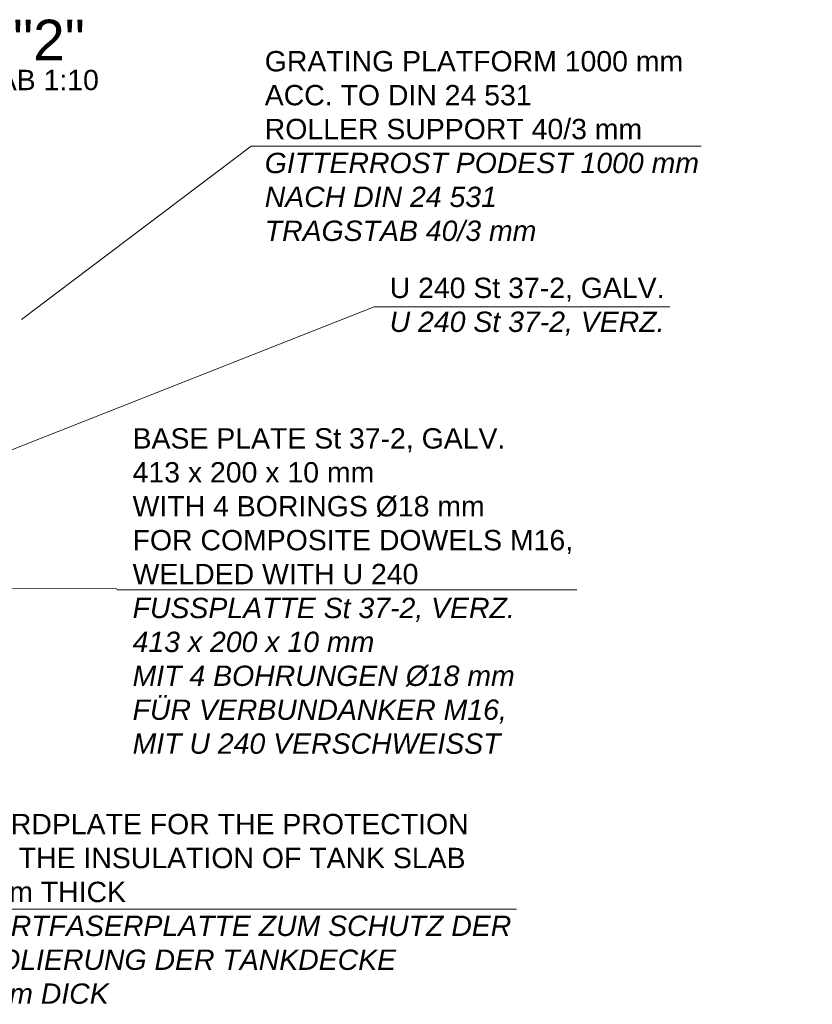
# Model space of a CAD drawing. Header units: millimetres. Extents: x -6178 to 46156, y -8419 to 8560.
# Tile 3 of 256: x -4717 to -2769, y -8302 to -5881. Entities that reach past the tile are written whole.
import ezdxf

# ---------------------------------------------------------------- set-up
doc = ezdxf.new("R2010")
doc.units = ezdxf.units.MM
doc.layers.add('Beschriftung', color=7, linetype='Continuous')
doc.layers.add('Text', color=7, linetype='Continuous')
doc.styles.add('Arial_Standard', font='arial.ttf')
doc.styles.add('LBB3.5M1000', font='isocp.shx', dxfattribs={"height": 3.5})

msp = doc.modelspace()

# ---------------------------------------------------------------- linework, layer by layer
at = {"layer": 'Text', "lineweight": 9}
for p, q in [((-4147.77155, -6192.23737), (-4712.07694, -6618.56037)), ((-3041.63394, -6192.23737), (-4147.77155, -6192.23737)), ((-3845.52039, -6586.9173), (-5236.84094, -7135.51874)), ((-3118.4875, -6586.91855), (-3845.52039, -6586.9173)), ((-4478.30833, -7280.77095), (-5317.99388, -7277.14279)), ((-3347.3682, -7283.06649), (-4478.30833, -7283.06523)), ((-3495.42766, -8067.36554), (-4885.56396, -8067.36554))]:
    msp.add_line(p, q, dxfattribs=at)

# ---------------------------------------------------------------- texts
at = {"layer": 'Beschriftung', "width": 888.3914863, "attachment_point": 1, "style": 'LBB3.5M1000'}
for s, insert, char_height in [('\\pi100.47;{\\fArial|b0|i0|c0|p34;\\H0.5x;DETAIL "2"}', (-5361.57918, -5881.43389), 200), ('\\pi55.331;{\\fArial|b0|i0|c0|p34;SCALE/MASSSTAB 1:10}', (-5361.57918, -6004.66187), 50)]:
    msp.add_mtext(s, dxfattribs=dict(at, insert=insert, char_height=char_height))
at = {"layer": 'Text', "char_height": 50, "attachment_point": 4, "style": 'Arial_Standard'}
for s, insert, width in [('GRATING PLATFORM 1000 mm\\PACC. TO DIN 24 531\\PROLLER SUPPORT 40/3 mm\\P{\\fArial|b0|i1|c0|p34;GITTERROST PODEST 1000 mm\\PNACH DIN 24 531\\PTRAGSTAB 40/3 mm}', (-4114.43788, -6192.23737), 1076.9196031), ('U 240 St 37-2, GALV.\\P{\\fArial|b0|i1|c0|p34;U 240 St 37-2, VERZ.}', (-3807.43786, -6586.91855), 1076.9196031), ('BASE PLATE St 37-2, GALV.\\P413 x 200 x 10 mm\\PWITH 4 BORINGS %%C18 mm\\PFOR COMPOSITE DOWELS M16, \\PWELDED WITH U 240\\P{\\fArial|b0|i1|c0|p34;FUSSPLATTE St 37-2, VERZ.\\P413 x 200 x 10 mm\\PMIT 4 BOHRUNGEN %%C18 mm\\PFÜR VERBUNDANKER M16,\\PMIT U 240 VERSCHWEISST}', (-4439.19058, -7286.06229), 1076.9196031), ('HARDPLATE FOR THE PROTECTION\\POF THE INSULATION OF TANK SLAB\\P2 cm THICK\\P{\\fArial|b0|i1|c0|p34;HARTFASERPLATTE ZUM SCHUTZ DER \\PISOLIERUNG DER TANKDECKE\\P2 cm DICK}', (-4835.53924, -8067.36554), 1689.7604947)]:
    msp.add_mtext(s, dxfattribs=dict(at, insert=insert, width=width))

doc.saveas('drawing.dxf')
